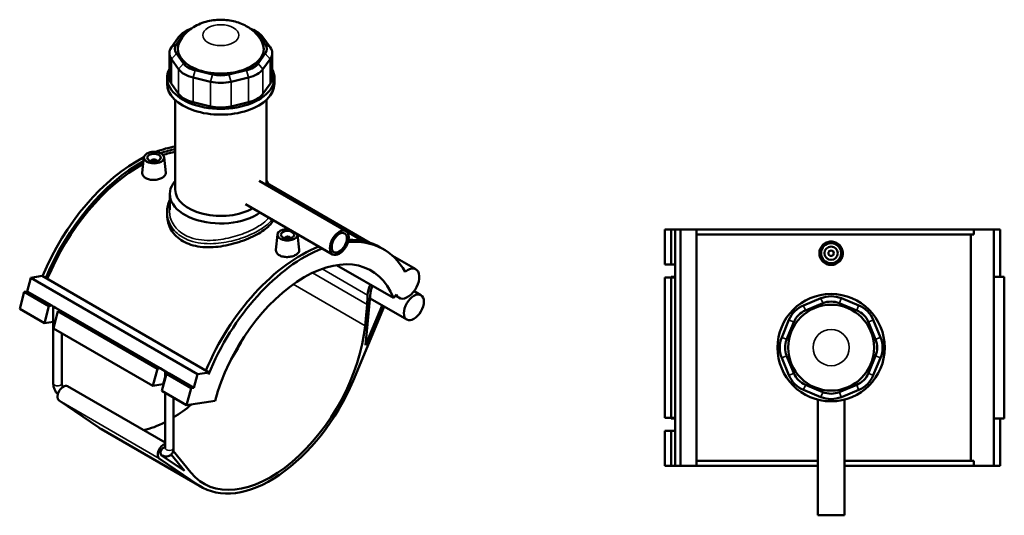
# Model space of a CAD drawing. Header units: millimetres. Extents: x -266 to 987, y -128 to 1177.
# Tile 7 of 7: x -145 to 589, y 808 to 1177. Entities that reach past the tile are written whole.
import ezdxf

# ---------------------------------------------------------------- set-up
doc = ezdxf.new("R2010")
doc.units = ezdxf.units.MM
doc.layers.add('Visible (ANSI)', color=7, linetype='Continuous', lineweight=50)
doc.layers.add('Visible Narrow (ANSI)', color=7, linetype='Continuous', lineweight=35)

msp = doc.modelspace()

# ---------------------------------------------------------------- linework, layer by layer
at = {"layer": 'Visible (ANSI)'}
for p, q in [((-19.66, 1169.58), (-22.49, 1167.94)), ((28.92, 1169.58), (31.75, 1167.94)), ((-26.82, 1164.2), (-32.2, 1156.71)), ((-28.5, 1159.09), (-23.13, 1166.58)), ((32.39, 1166.58), (37.76, 1159.09)), ((41.46, 1156.71), (36.08, 1164.2)), ((-33.72, 1152.29), (-33.72, 1133.88)), ((-32.2, 1147.87), (-26.82, 1140.38)), ((-23.13, 1144.53), (-28.5, 1152.02)), ((37.76, 1152.02), (32.39, 1144.53)), ((36.08, 1140.38), (41.46, 1147.87)), ((42.98, 1152.29), (42.98, 1133.88)), ((-1.49, 1136.42), (-14.47, 1139.53)), ((23.73, 1139.53), (10.75, 1136.42)), ((-35.37, 1129.54), (-35.37, 1133.88)), ((-16, 1134.13), (-3.02, 1131.02)), ((12.28, 1131.02), (25.26, 1134.13)), ((44.63, 1129.54), (44.63, 1133.88)), ((-26.82, 1121.96), (-32.2, 1129.46)), ((41.46, 1129.46), (36.08, 1121.96)), ((-29.37, 1050.54), (-29.37, 1117.37)), ((38.63, 1053.89), (38.63, 1117.37)), ((-3.02, 1112.61), (-16, 1115.71)), ((25.26, 1115.71), (12.28, 1112.61)), ((-52.64, 1074.65), (-53.87, 1063.15)), ((-47.15, 1071.94), (-47.15, 1071.74)), ((-43.15, 1071.94), (-43.15, 1071.74)), ((-37.67, 1074.65), (-36.43, 1063.12)), ((33.15, 1057.06), (98.02, 1019.6)), ((40.61, 1054.33), (115.88, 1010.88)), ((-33.37, 1035.53), (-33.37, 1047.28)), ((23.15, 1039.74), (88.02, 1002.28)), ((-35.37, 1033.85), (-35.37, 1031.35)), ((335.68, 1020.73), (335.68, 994.73)), ((335.68, 1020.73), (340.47, 1020.73)), ((340.47, 1020.73), (343.47, 1020.73)), ((340.47, 1020.73), (340.47, 994.73)), ((343.47, 1020.73), (343.47, 994.73)), ((343.47, 1020.73), (347.31, 1020.73)), ((347.31, 1020.73), (347.31, 844.73)), ((347.31, 1020.73), (359.33, 1020.73)), ((359.33, 1020.73), (359.33, 844.73)), ((359.33, 1020.73), (566.14, 1020.73)), ((581.03, 1020.73), (566.14, 1020.73)), ((566.14, 1017.21), (566.14, 1020.73)), ((585.87, 1020.73), (581.03, 1020.73)), ((581.03, 1020.73), (581.03, 844.73)), ((585.87, 1020.73), (585.87, 985.53)), ((46.92, 1017.17), (45.69, 1005.67)), ((52.41, 1014.26), (52.41, 1014.45)), ((56.41, 1014.26), (56.41, 1014.45)), ((61.9, 1017.17), (63.13, 1005.63)), ((98.56, 1019.22), (110.71, 1012.2)), ((566.14, 1017.21), (359.33, 1017.21)), ((563.91, 848.25), (563.91, 1017.21)), ((126.02, 1006.04), (123.53, 1007.48)), ((132.78, 1001.12), (150.09, 991.13)), ((91.04, 994.26), (133.3, 969.86)), ((335.68, 994.73), (340.47, 994.73)), ((340.47, 994.73), (343.47, 994.73)), ((343.35, 991.69), (343.35, 985.53)), ((343.47, 994.73), (343.47, 992.58)), ((343.47, 992.58), (343.47, 990.8)), ((-139.79, 974.68), (-137.08, 984.84)), ((-137.08, 984.84), (-128.58, 986.17)), ((-137.08, 984.84), (-12.63, 912.98)), ((-128.58, 986.17), (-4.13, 914.32)), ((340.47, 985.13), (335.68, 985.13)), ((335.68, 985.13), (335.68, 880.33)), ((343.47, 985.53), (340.35, 985.53)), ((340.35, 985.53), (340.35, 985.13)), ((343.47, 985.13), (340.47, 985.13)), ((340.47, 985.13), (340.47, 880.33)), ((343.47, 990.8), (343.47, 985.13)), ((343.47, 985.13), (343.47, 880.33)), ((588.87, 985.53), (581.03, 985.53)), ((588.87, 985.53), (588.87, 879.93)), ((-145.3, 961.65), (-141.92, 974.35)), ((-141.92, 974.35), (-139.79, 974.68)), ((-141.92, 974.35), (-123.53, 963.73)), ((-139.79, 974.68), (-121.41, 964.06)), ((112.59, 934.67), (116.31, 973.85)), ((115.9, 969.48), (143.33, 953.64)), ((133.3, 969.86), (135.75, 972.31)), ((134.91, 971.47), (137.78, 969.81)), ((148.73, 974.86), (153.87, 971.89)), ((452.07, 969.56), (439.09, 964.19)), ((480.35, 964.19), (467.37, 969.56)), ((-126.92, 951.03), (-123.53, 963.73)), ((-123.53, 963.73), (-121.41, 964.06)), ((-121.41, 964.06), (-119.89, 963.19)), ((-120.29, 906.07), (-120.29, 963.42)), ((-119.89, 963.19), (-118.63, 962.46)), ((-118.63, 962.46), (-114.62, 960.15)), ((103.31, 908.03), (126.53, 963.34)), ((113.71, 964.93), (112.2, 949.08)), ((125, 964.22), (112.59, 934.67)), ((440.62, 960.49), (453.6, 965.87)), ((465.84, 965.87), (478.82, 960.49)), ((-145.3, 961.65), (-126.92, 951.03)), ((-116.75, 959.81), (-120.13, 947.12)), ((-114.62, 960.15), (-116.75, 959.81)), ((-116.75, 959.81), (-42.64, 917.03)), ((-114.62, 960.15), (-40.51, 917.36)), ((-120.29, 952.08), (-126.92, 951.03)), ((-120.13, 947.12), (-46.03, 904.33)), ((428.26, 953.36), (422.89, 940.39)), ((426.58, 938.86), (431.96, 951.83)), ((487.48, 951.83), (492.85, 938.86)), ((496.55, 940.39), (491.17, 953.36)), ((-113.89, 906.07), (-113.89, 943.51)), ((422.89, 925.08), (428.26, 912.1)), ((431.96, 913.63), (426.58, 926.61)), ((492.85, 926.61), (487.48, 913.63)), ((491.17, 912.1), (496.55, 925.08)), ((-46.03, 904.33), (-42.64, 917.03)), ((-42.64, 917.03), (-40.51, 917.36)), ((-40.51, 917.36), (-36.51, 915.05)), ((-35.85, 913.11), (-39.24, 900.41)), ((-36.9, 909.17), (-36.9, 915.28)), ((-36.51, 915.05), (-35.25, 914.32)), ((-33.73, 913.44), (-35.85, 913.11)), ((-35.85, 913.11), (-17.47, 902.49)), ((-35.25, 914.32), (-33.73, 913.44)), ((-33.73, 913.44), (-15.34, 902.83)), ((-15.34, 902.83), (-12.63, 912.98)), ((-12.63, 912.98), (-4.13, 914.32)), ((-4.13, 914.32), (-4.58, 912.61)), ((-109.63, 903.89), (-36.9, 861.9)), ((-38.59, 905.5), (-46.03, 904.33)), ((453.6, 899.6), (440.62, 904.97)), ((478.82, 904.97), (465.84, 899.6)), ((-39.24, 900.41), (-20.85, 889.8)), ((-36.9, 857.93), (-36.9, 899.06)), ((-20.85, 889.8), (-17.47, 902.49)), ((-17.47, 902.49), (-15.34, 902.83)), ((439.09, 901.28), (452.07, 895.9)), ((467.37, 895.9), (480.35, 901.28)), ((-86.28, 873.16), (-115.95, 893.23)), ((-30.5, 857.93), (-30.5, 895.37)), ((-20.85, 889.8), (0.41, 893.14)), ((449.72, 894), (449.72, 807.73)), ((469.72, 894), (469.72, 807.73)), ((335.68, 880.33), (340.47, 880.33)), ((340.35, 880.33), (340.35, 879.93)), ((340.35, 879.93), (343.47, 879.93)), ((340.47, 880.33), (343.47, 880.33)), ((343.35, 879.93), (343.35, 873.77)), ((343.47, 880.33), (343.47, 874.66)), ((343.47, 874.66), (343.47, 872.88)), ((581.03, 879.93), (588.87, 879.93)), ((585.87, 879.93), (585.87, 844.73)), ((-84.21, 871.85), (-9.54, 828.74)), ((340.47, 870.73), (335.68, 870.73)), ((335.68, 870.73), (335.68, 844.73)), ((343.47, 870.73), (340.47, 870.73)), ((340.47, 870.73), (340.47, 844.73)), ((343.47, 872.88), (343.47, 870.73)), ((343.47, 870.73), (343.47, 844.73)), ((-22.46, 841), (-39.72, 852.68)), ((-39.69, 852.66), (-39.66, 852.64)), ((-32.3, 853.16), (-22.46, 841)), ((-17.68, 839.65), (-30.77, 855.83)), ((-41.28, 850.12), (-11.61, 830.04)), ((335.68, 844.73), (340.47, 844.73)), ((340.47, 844.73), (343.47, 844.73)), ((343.47, 844.73), (347.31, 844.73)), ((347.31, 844.73), (359.33, 844.73)), ((449.72, 848.25), (359.33, 848.25)), ((359.33, 844.73), (449.72, 844.73)), ((566.14, 848.25), (469.72, 848.25)), ((469.72, 844.73), (566.14, 844.73)), ((566.14, 844.73), (566.14, 848.25)), ((566.14, 844.73), (581.03, 844.73)), ((581.03, 844.73), (585.87, 844.73)), ((449.72, 807.73), (469.72, 807.73))]:
    msp.add_line(p, q, dxfattribs=at)
for centre, radius in [((459.72, 1003.13), 7.5), ((459.72, 1003.13), 5), ((459.72, 1003.13), 2), ((459.72, 932.73), 40), ((459.72, 932.73), 32)]:
    msp.add_circle(centre, radius, dxfattribs=at)
for centre, radius, start, end in [((346.55, 991.69), 3.2, 163.82929, 196.17071), ((459.72, 951.08), 20, 67.5, 112.5), ((446.74, 945.71), 20, 112.5, 157.5), ((459.72, 951.08), 16, 67.5, 112.5), ((472.7, 945.71), 20, 22.5, 67.5), ((446.74, 945.71), 16, 112.5, 157.5), ((472.7, 945.71), 16, 22.5, 67.5), ((441.37, 932.73), 20, 157.5, 202.5), ((478.07, 932.73), 20, 337.5, 22.5), ((441.37, 932.73), 16, 157.5, 202.5), ((478.07, 932.73), 16, 337.5, 22.5), ((446.74, 919.76), 20, 202.5, 247.5), ((446.74, 919.76), 16, 202.5, 247.5), ((472.7, 919.76), 16, 292.5, 337.5), ((472.7, 919.76), 20, 292.5, 337.5), ((459.72, 914.38), 20, 247.5, 292.5), ((459.72, 914.38), 16, 247.5, 292.5), ((346.55, 873.77), 3.2, 163.82929, 196.17071)]:
    msp.add_arc(centre, radius, start, end, dxfattribs=at)
for centre, major_axis, ratio, start_param, end_param in [((-8.35, 1159.78), (-20, 0), 0.57735, 5.497787, 5.890486), ((-8.35, 1163.05), (16, 0), 0.57735, 2.153584, 2.748894), ((17.61, 1163.05), (16, 0), 0.57735, 0.392699, 0.988009), ((17.61, 1159.78), (20, 0), 0.57735, 0.392699, 0.785398), ((4.63, 1155.55), (-32, 0), 0.57735, 5.987978, 9.719985), ((-13.72, 1152.29), (-20, 0), 0.57735, 5.890486, 6.675884), ((-13.72, 1155.55), (-16, 0), 0.57735, 5.890486, 6.675884), ((22.98, 1155.55), (16, 0), 0.57735, 5.890486, 6.675884), ((22.98, 1152.29), (20, 0), 0.57735, 5.890486, 6.675884), ((4.63, 1133.88), (-40, 0), 0.57735, 5.99515, 9.712813), ((-8.35, 1144.79), (-20, 0), 0.57735, 0.392699, 1.178097), ((-8.35, 1148.06), (-16, 0), 0.57735, 0.392699, 1.178097), ((17.61, 1148.06), (-16, 0), 0.57735, 1.963495, 2.748894), ((17.61, 1144.79), (20, 0), 0.57735, 5.105088, 5.890486), ((-13.72, 1133.88), (-20, 0), 0.57735, 0, 0.392699), ((4.63, 1141.69), (20, 0), 0.57735, 4.31969, 5.105088), ((4.63, 1144.96), (-16, 0), 0.57735, 1.178097, 1.963495), ((22.98, 1133.88), (20, 0), 0.57735, 5.890486, 6.283185), ((4.63, 1129.54), (-40, 0), 0.57735, 0, 3.141593), ((-8.35, 1126.38), (-20, 0), 0.57735, 0.392699, 1.178097), ((17.61, 1126.38), (-20, 0), 0.57735, 1.963495, 2.748894), ((4.63, 1123.28), (-20, 0), 0.57735, 1.178097, 1.963495), ((-57.6, 975.43), (-59.16, -102.47), 0.57735, 3.582877, 3.762129), ((-55.11, 973.99), (59.16, 102.47), 0.57735, 0.472715, 0.606539), ((-57.6, 975.43), (-59.16, -102.47), 0.57735, 3.867562, 4.935541), ((-45.15, 1071.94), (-2, 0), 0.57735, 2.963882, 6.460896), ((-55.11, 973.99), (-58, -100.46), 0.57735, 3.607835, 3.722627), ((-55.11, 973.99), (59.16, 102.47), 0.57735, 0.75951, 1.793948), ((-55.11, 973.99), (-58, -100.46), 0.57735, 3.903221, 4.940082), ((4.63, 1047.28), (-38, 0), 0.57735, 5.820231, 8.741078), ((4.63, 1050.54), (-34, 0), 0.57735, 0, 2.352014), ((4.63, 1047.28), (38, 0), 0.57735, 0.22275, 0.462955), ((54.41, 1016.9), (-7.5, 0), 0.57735, 4.601444, 9.535723), ((54.41, 1014.45), (-2, 0), 0.57735, 2.963882, 6.460896), ((64.37, 905.01), (59.16, 102.47), 0.57735, 0, 0.346878), ((64.37, 905.01), (59.16, 102.47), 0.57735, 0.623368, 1.793948), ((66.86, 903.57), (-59.16, -102.47), 0.57735, 3.764961, 4.950367), ((66.86, 903.57), (59.16, 102.47), 0.57735, 5.950071, 6.667962), ((66.86, 903.57), (50, 86.6), 0.57735, 5.846853, 8.290314), ((143.93, 980.47), (-6.15, -10.66), 0.57735, 5.846853, 10.421472), ((123.71, 977.13), (-6.77, -11.72), 0.57735, 4.823578, 5.465567), ((123.71, 977.13), (-5.27, -9.13), 0.57735, 4.855423, 5.3822), ((43.47, 933.79), (50, 86.6), 0.57735, 5.3822, 5.465567), ((-117.09, 963.17), (3.19, -0.77), 0.349506, 3.728819, 4.293283), ((41.96, 917.94), (-50, -86.6), 0.57735, 6.064865, 8.523793), ((-32.71, 961.06), (50, 86.6), 0.57735, 4.618614, 4.806164), ((-33.7, 915.02), (3.19, -0.77), 0.349506, 3.728819, 4.293283), ((-112.73, 898.52), (-3.1, -5.37), 0.57735, 3.141593, 6.241978), ((-35.19, 903.54), (-4.64, 1.24), 0.345066, 5.415883, 5.620631), ((41.96, 917.94), (-51.5, -89.2), 0.57735, 6.241978, 8.070118), ((-32.71, 961.06), (50, 86.6), 0.57735, 3.958143, 4.148625), ((-32.71, 961.06), (50, 86.6), 0.57735, 3.637244, 3.867594), ((-32.71, 961.06), (-51.5, -89.2), 0.57735, 6.241978, 6.283185), ((-38.06, 855.41), (-3.1, -5.37), 0.57735, 3.660206, 6.241978), ((-38.06, 855.41), (-1.6, -2.77), 0.57735, 3.390892, 6.241978)]:
    msp.add_ellipse(centre, major_axis=major_axis, ratio=ratio, start_param=start_param, end_param=end_param, dxfattribs=at)
for centre, major_axis in [((-45.15, 1074.39), (7.5, 0)), ((-45.15, 1074.39), (-5, 0)), ((93.02, 1010.94), (5, 8.66)), ((54.41, 1016.9), (-5, 0)), ((93.02, 1010.94), (4, 6.93)), ((148.6, 962.76), (5.27, 9.13))]:
    msp.add_ellipse(centre, major_axis=major_axis, ratio=0.57735, dxfattribs=at)
for points, knots in [([(35.25, 1160.93), (33.92, 1163.44), (32.29, 1165.54), (28.37, 1169.5), (26.02, 1171.16), (20.53, 1174.2), (17.35, 1175.32), (10.52, 1176.91), (6.85, 1177.23), (-0.49, 1176.99), (-4.17, 1176.42), (-11.4, 1174.14), (-14.98, 1172.49), (-21.09, 1167.76), (-23.69, 1165.07), (-25.8, 1161.28), (-25.89, 1161.11), (-25.99, 1160.93)], [5.792994, 5.792994, 5.792994, 5.792994, 6.01677, 6.01677, 6.303916, 6.303916, 6.687196, 6.687196, 7.126051, 7.126051, 7.566877, 7.566877, 7.998979, 7.998979, 8.328308, 8.328308, 8.344172, 8.344172, 8.344172, 8.344172]), ([(-36.43, 1063.12), (-36.42, 1063.02), (-36.41, 1062.92), (-36.42, 1062.22), (-36.64, 1061.58), (-37.53, 1060.39), (-38.21, 1059.84), (-39.76, 1058.94), (-40.74, 1058.54), (-42.89, 1057.97), (-44.06, 1057.81), (-46.25, 1057.74), (-47.42, 1057.83), (-49.58, 1058.29), (-50.56, 1058.66), (-52.12, 1059.56), (-52.79, 1060.14), (-53.68, 1061.44), (-53.89, 1062.15), (-53.89, 1062.93), (-53.88, 1063.04), (-53.87, 1063.15)], [0.605891, 0.605891, 0.605891, 0.605891, 0.659487, 0.659487, 0.988409, 0.988409, 1.317332, 1.317332, 1.646255, 1.646255, 1.975177, 1.975177, 2.304921, 2.304921, 2.634664, 2.634664, 2.964122, 2.964122, 3.29358, 3.29358, 3.34772, 3.34772, 3.34772, 3.34772]), ([(-35.37, 1033.85), (-35.37, 1035.39), (-35.2, 1036.93), (-34.54, 1039.93), (-34.04, 1041.4), (-33.38, 1042.83), (-33.38, 1042.85), (-33.37, 1042.86)], [27.347137, 27.347137, 27.347137, 27.347137, 27.949201, 27.949201, 28.546947, 28.546947, 28.553183, 28.553183, 28.553183, 28.553183]), ([(43.8, 1027.81), (43.3, 1026.74), (42.56, 1025.66), (40.59, 1023.42), (39.32, 1022.27), (36.38, 1020.02), (34.71, 1018.92), (31.12, 1016.85), (29.1, 1015.81), (24.71, 1013.83), (22.34, 1012.88), (17.42, 1011.17), (14.85, 1010.41), (9.71, 1009.13), (7.12, 1008.62), (2.13, 1007.9), (-0.45, 1007.66), (-5.59, 1007.52), (-8.16, 1007.63), (-13.08, 1008.24), (-15.45, 1008.75), (-19.84, 1010.15), (-21.86, 1011.04), (-25.45, 1013.11), (-27.12, 1014.35), (-30.07, 1017.19), (-31.33, 1018.78), (-33.37, 1022.18), (-34.13, 1024), (-35.13, 1027.68), (-35.37, 1029.55), (-35.37, 1031.35)], [3.847757, 3.847757, 3.847757, 3.847757, 4.56144, 4.56144, 5.321409, 5.321409, 6.081377, 6.081377, 6.841346, 6.841346, 7.601315, 7.601315, 8.361283, 8.361283, 9.121252, 9.121252, 9.881628, 9.881628, 10.642003, 10.642003, 11.402379, 11.402379, 12.162755, 12.162755, 12.923131, 12.923131, 13.683506, 13.683506, 14.443882, 14.443882, 15.204258, 15.204258, 15.204258, 15.204258]), ([(468.47, 1003.13), (468.47, 1002.03), (468.25, 1000.86), (467.35, 998.71), (466.68, 997.73), (465.12, 996.18), (464.14, 995.51), (461.99, 994.63), (460.82, 994.41), (458.62, 994.41), (457.45, 994.63), (455.3, 995.51), (454.32, 996.18), (452.76, 997.73), (452.08, 998.71), (451.19, 1000.86), (450.97, 1002.03), (450.97, 1004.23), (451.19, 1005.4), (452.08, 1007.55), (452.76, 1008.53), (454.31, 1010.08), (455.3, 1010.75), (457.45, 1011.64), (458.62, 1011.86), (460.82, 1011.86), (461.99, 1011.64), (464.14, 1010.75), (465.13, 1010.08), (466.68, 1008.53), (467.36, 1007.55), (468.25, 1005.4), (468.47, 1004.23), (468.47, 1003.13)], [0, 0, 0, 0, 0.329743, 0.329743, 0.659487, 0.659487, 0.988409, 0.988409, 1.317332, 1.317332, 1.646255, 1.646255, 1.975177, 1.975177, 2.304921, 2.304921, 2.634664, 2.634664, 2.964122, 2.964122, 3.29358, 3.29358, 3.622788, 3.622788, 3.951996, 3.951996, 4.281204, 4.281204, 4.610412, 4.610412, 4.93987, 4.93987, 5.269327, 5.269327, 5.269327, 5.269327]), ([(63.13, 1005.63), (63.14, 1005.54), (63.15, 1005.44), (63.15, 1004.74), (62.92, 1004.1), (62.03, 1002.91), (61.36, 1002.36), (59.8, 1001.46), (58.82, 1001.06), (56.67, 1000.49), (55.5, 1000.33), (53.31, 1000.26), (52.14, 1000.35), (49.98, 1000.81), (49, 1001.18), (48.22, 1001.63), (47.44, 1002.08), (46.77, 1002.66), (45.88, 1003.96), (45.67, 1004.67), (45.67, 1005.45), (45.68, 1005.56), (45.69, 1005.67)], [3.240543, 3.240543, 3.240543, 3.240543, 3.29358, 3.29358, 3.622788, 3.622788, 3.951996, 3.951996, 4.281204, 4.281204, 4.610412, 4.610412, 4.93987, 4.93987, 5.269327, 5.269327, 5.269327, 5.599071, 5.599071, 5.928814, 5.928814, 5.982396, 5.982396, 5.982396, 5.982396]), ([(-116.86, 897.82), (-117.24, 898.23), (-117.58, 898.66), (-118.39, 899.8), (-118.81, 900.53), (-119.51, 902.05), (-119.79, 902.84), (-120.18, 904.44), (-120.29, 905.25), (-120.29, 906.07)], [3.560991, 3.560991, 3.560991, 3.560991, 3.769911, 3.769911, 4.08407, 4.08407, 4.39823, 4.39823, 4.712389, 4.712389, 4.712389, 4.712389]), ([(-113.05, 903.39), (-113.13, 903.53), (-113.2, 903.67), (-113.43, 904.13), (-113.55, 904.44), (-113.74, 905.03), (-113.81, 905.31), (-113.87, 905.75), (-113.89, 905.93), (-113.89, 906.07)], [3.9308868, 3.9308868, 3.9308868, 3.9308868, 4.0424352, 4.0424352, 4.2872198, 4.2872198, 4.5224202, 4.5224202, 4.712389, 4.712389, 4.712389, 4.712389]), ([(-30.5, 857.93), (-30.5, 857.11), (-30.61, 856.29), (-31.14, 854.71), (-31.55, 853.96), (-32.6, 852.83), (-33.16, 852.42), (-34.36, 851.86), (-34.98, 851.7), (-36.28, 851.58), (-36.96, 851.65), (-38.33, 851.98), (-39.02, 852.27), (-39.66, 852.64)], [1.570796, 1.570796, 1.570796, 1.570796, 1.884956, 1.884956, 2.181217, 2.181217, 2.405485, 2.405485, 2.61764, 2.61764, 2.857668, 2.857668, 3.141593, 3.141593, 3.141593, 3.141593]), ([(-36.9, 857.93), (-36.9, 857.78), (-36.92, 857.66), (-36.94, 857.54), (-36.95, 857.51), (-36.95, 857.51)], [1.5707963, 1.5707963, 1.5707963, 1.5707963, 1.7731448, 1.7731448, 1.9284245, 1.9284245, 1.9284245, 1.9284245])]:
    msp.add_open_spline(points, degree=3, knots=knots, dxfattribs=at)
at = {"layer": 'Visible Narrow (ANSI)'}
for p, q in [((-23.13, 1166.58), (-26.82, 1164.2)), ((32.39, 1166.58), (36.08, 1164.2)), ((-32.2, 1156.71), (-28.5, 1159.09)), ((37.76, 1159.09), (41.46, 1156.71)), ((-28.5, 1152.02), (-32.2, 1147.87)), ((-32.2, 1129.46), (-32.2, 1147.87)), ((37.76, 1152.02), (41.46, 1147.87)), ((41.46, 1147.87), (41.46, 1129.46)), ((-23.13, 1144.53), (-26.82, 1140.38)), ((-26.82, 1140.38), (-26.82, 1121.96)), ((-14.47, 1139.53), (-16, 1134.13)), ((23.73, 1139.53), (25.26, 1134.13)), ((32.39, 1144.53), (36.08, 1140.38)), ((36.08, 1121.96), (36.08, 1140.38)), ((-16, 1115.71), (-16, 1134.13)), ((-1.49, 1136.42), (-3.02, 1131.02)), ((-3.02, 1131.02), (-3.02, 1112.61)), ((10.75, 1136.42), (12.28, 1131.02)), ((12.28, 1112.61), (12.28, 1131.02)), ((25.26, 1134.13), (25.26, 1115.71)), ((114.14, 971.97), (80.31, 991.5)), ((72.97, 988.45), (113.71, 964.93)), ((58.7, 979.97), (112.2, 949.08)), ((453.52, 966.05), (452.14, 969.38)), ((465.92, 966.05), (467.3, 969.38)), ((439.16, 964), (440.54, 960.68)), ((478.9, 960.68), (480.27, 964)), ((431.78, 951.91), (428.45, 953.29)), ((487.66, 951.91), (490.99, 953.29)), ((426.4, 938.93), (423.07, 940.31)), ((493.04, 938.93), (496.36, 940.31)), ((426.4, 926.53), (423.07, 925.16)), ((493.04, 926.53), (496.36, 925.16)), ((-38.59, 905.5), (-36.9, 911.81)), ((431.78, 913.56), (428.45, 912.18)), ((487.66, 913.56), (490.99, 912.18)), ((440.54, 904.79), (439.16, 901.46)), ((478.9, 904.79), (480.27, 901.46)), ((453.52, 899.41), (452.14, 896.09)), ((465.92, 899.41), (467.3, 896.09)), ((-115.95, 893.23), (-41.28, 850.12)), ((-86.28, 873.16), (-11.61, 830.04))]:
    msp.add_line(p, q, dxfattribs=at)
msp.add_circle((459.72, 932.73), 13.5, dxfattribs=at)
msp.add_ellipse((4.63, 1165.67), major_axis=(-13.5, 0), ratio=0.57735, dxfattribs=at)
for centre, major_axis, start_param, end_param in [((-117.09, 906.07), (-3.2, 0), 0, 3.141593), ((-38.06, 855.41), (-1.6, -2.77), 6.241978, 6.283185), ((-33.7, 857.93), (3.2, 0), 3.141593, 6.283185)]:
    msp.add_ellipse(centre, major_axis=major_axis, ratio=0.57735, start_param=start_param, end_param=end_param, dxfattribs=at)
for points, knots in [([(40.53, 1029.7), (39.44, 1028.33), (38.01, 1026.97), (33.68, 1023.66), (30.43, 1021.74), (22.77, 1018.16), (18.32, 1016.51), (8.9, 1013.96), (3.91, 1013.07), (-7, 1012.45), (-12.86, 1013.07), (-21.7, 1016.18), (-25.02, 1018.21), (-30.23, 1023.36), (-32.07, 1026.51), (-33.77, 1032.7), (-33.9, 1035.67), (-33.37, 1038.56)], [16.549843, 16.549843, 16.549843, 16.549843, 17.486622, 17.486622, 18.858795, 18.858795, 20.308283, 20.308283, 21.806105, 21.806105, 23.667527, 23.667527, 25.095332, 25.095332, 26.569808, 26.569808, 27.819361, 27.819361, 27.819361, 27.819361]), ([(-35.37, 1033.85), (-35.37, 1031.98), (-35.1, 1030.1), (-33.57, 1024.81), (-31.61, 1021.54), (-26.1, 1016.17), (-22.6, 1014.04), (-13.32, 1010.71), (-7.19, 1010), (4.21, 1010.51), (9.42, 1011.36), (19.24, 1013.92), (23.86, 1015.58), (31.8, 1019.26), (35.18, 1021.25), (39.98, 1024.97), (41.65, 1026.67), (42.8, 1028.39)], [-27.347137, -27.347137, -27.347137, -27.347137, -26.569808, -26.569808, -25.095332, -25.095332, -23.667527, -23.667527, -21.806105, -21.806105, -20.308283, -20.308283, -18.858795, -18.858795, -17.486622, -17.486622, -16.373826, -16.373826, -16.373826, -16.373826])]:
    msp.add_open_spline(points, degree=3, knots=knots, dxfattribs=at)

doc.saveas('drawing.dxf')
